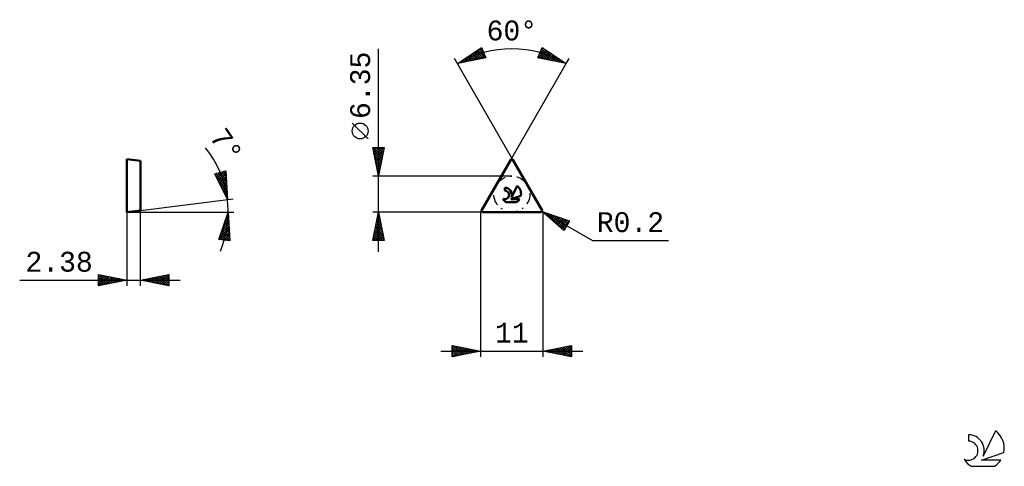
# Model space of a CAD drawing. Header units: millimetres. Extents: x -81 to 92, y -45 to 34.
import ezdxf
from ezdxf.enums import TextEntityAlignment as Align

# ---------------------------------------------------------------- set-up
doc = ezdxf.new("R2010")
doc.units = ezdxf.units.MM
doc.header["$LTSCALE"] = 4.65
doc.linetypes.add('LONGDASH_DASH', pattern=[0.85, 0.4, -0.2, 0.05, -0.2])
for name, color, linetype in [('1', 4, 'CONTINUOUS'), ('CUT', 1, 'CONTINUOUS'), ('SK2', 7, 'CONTINUOUS'), ('SK4', 2, 'LONGDASH_DASH'), ('SK6', 5, 'CONTINUOUS'), ('SKVIEW1', 4, 'CONTINUOUS'), ('SKVIEW2', 7, 'CONTINUOUS')]:
    doc.layers.add(name, color=color, linetype=linetype)
doc.styles.get("Standard").update_dxf_attribs({"font": 'Monospac821 BT'})

msp = doc.modelspace()

# ---------------------------------------------------------------- linework, layer by layer
at = {"layer": '1', "color": 4, "linetype": 'CONTINUOUS', "lineweight": 50}
for p, q in [((0.17, 0.3), (5.33, 9.22)), ((10.83, 0.3), (5.67, 9.22)), ((4.25, 3.77), (4.25, 4.27)), ((5.43, 2.57), (6.42, 4.59)), ((4.46, 1.76), (6.34, 1.76)), ((5.31, 2.25), (7.09, 2.87)), ((5.31, 2.25), (6.83, 2.25)), ((0.35, 0), (10.65, 0))]:
    msp.add_line(p, q, dxfattribs=at)
for centre, radius, start, end in [((5.5, 9.12), 0.2, 30, 150), ((4.25, 3.01), 0.761, 243.4215, 90.3602), ((4.26, 3.02), 1.25, 338.9379, 90.4446), ((5.4, 3.21), 1.72, 348.7239, 53.4691), ((5.4, 3.21), 1.72, 210.5484, 236.978), ((5.4, 3.21), 1.72, 303.022, 326.3732), ((0.35, 0.2), 0.2, 150, 270), ((10.65, 0.2), 0.2, 270, 30)]:
    msp.add_arc(centre, radius, start, end, dxfattribs=at)
at = {"layer": 'CUT', "color": 1, "linetype": 'CONTINUOUS', "lineweight": 25}
for p, q in [((5.33, 9.22), (0.17, 0.3)), ((10.83, 0.3), (5.67, 9.22)), ((0.35, 0), (10.65, 0))]:
    msp.add_line(p, q, dxfattribs=at)
for centre, start, end in [((5.5, 9.12), 30, 150), ((0.35, 0.2), 150, 270), ((10.65, 0.2), 270, 30)]:
    msp.add_arc(centre, 0.2, start, end, dxfattribs=at)
at = {"layer": 'SK2', "color": 7, "linetype": 'CONTINUOUS', "lineweight": 25}
for p, q in [((-18, -7), (-18, 28.75)), ((-4.1, 26.15), (0.14, 28.99)), ((-2.88, 26.39), (-1.13, 28.14)), ((-2.35, 26.5), (0.14, 28.99)), ((-1.82, 26.6), (0.26, 28.69)), ((-1.55, 27.86), (-0.55, 26.86)), ((-1.3, 28.03), (-0.2, 26.93)), ((-1.29, 26.71), (0.39, 28.39)), ((-1.05, 28.2), (0.16, 27)), ((-0.79, 28.37), (0.51, 27.07)), ((-0.76, 26.81), (0.51, 28.09)), ((-0.54, 28.54), (0.86, 27.14)), ((-0.28, 28.71), (0.63, 27.79)), ((-0.23, 26.92), (0.63, 27.79)), ((-0.03, 28.88), (0.33, 28.52)), ((0.14, 28.99), (0.9, 27.14)), ((10.1, 27.14), (10.86, 28.99)), ((10.16, 27.13), (11.56, 28.53)), ((10.34, 27.74), (11.3, 28.7)), ((10.37, 27.81), (11.27, 26.91)), ((10.5, 28.11), (11.8, 26.81)), ((10.51, 27.06), (11.81, 28.36)), ((10.62, 28.41), (12.33, 26.7)), ((10.64, 28.46), (11.05, 28.87)), ((10.75, 28.71), (12.86, 26.6)), ((10.86, 28.99), (15.1, 26.15)), ((10.87, 26.99), (12.06, 28.19)), ((10.94, 28.94), (13.39, 26.49)), ((11.22, 26.92), (12.32, 28.02)), ((11.58, 26.85), (12.57, 27.85)), ((12.23, 28.08), (13.92, 26.39)), ((5.67, 9.22), (-4.6, 27.02)), ((0.9, 27.14), (-4.1, 26.15)), ((-4.09, 26.16), (-4.09, 26.15)), ((-3.94, 26.18), (-3.7, 26.42)), ((-3.84, 26.33), (-3.74, 26.22)), ((-3.59, 26.5), (-3.38, 26.29)), ((-3.41, 26.29), (-2.42, 27.28)), ((-3.33, 26.67), (-3.03, 26.36)), ((-3.08, 26.84), (-2.68, 26.43)), ((-2.82, 27.01), (-2.32, 26.51)), ((-2.57, 27.18), (-1.97, 26.58)), ((-2.32, 27.35), (-1.61, 26.65)), ((-2.06, 27.52), (-1.26, 26.72)), ((-1.81, 27.69), (-0.91, 26.79)), ((0.3, 27.02), (0.76, 27.49)), ((0.82, 27.13), (0.88, 27.19)), ((5.33, 9.22), (15.1, 26.15)), ((15.1, 26.15), (10.1, 27.14)), ((10.13, 27.21), (10.21, 27.12)), ((10.25, 27.51), (10.74, 27.02)), ((11.93, 26.78), (12.83, 27.68)), ((12.29, 26.71), (13.08, 27.51)), ((12.64, 26.64), (13.33, 27.34)), ((12.99, 26.57), (13.59, 27.17)), ((13.35, 26.5), (13.84, 26.99)), ((13.51, 27.21), (14.45, 26.28)), ((13.7, 26.43), (14.1, 26.82)), ((14.06, 26.36), (14.35, 26.65)), ((14.41, 26.29), (14.6, 26.48)), ((14.76, 26.22), (14.86, 26.31)), ((14.8, 26.35), (14.98, 26.18)), ((15.1, 26.15), (15.6, 27.02)), ((-19.85, 12.88), (-22.65, 15.68)), ((-18, 6.35), (-19, 11.35)), ((-19, 11.35), (-17, 11.35)), ((-18.96, 11.16), (-18.77, 11.35)), ((-18.94, 11.35), (-17.32, 9.74)), ((-18.91, 10.9), (-17.39, 9.38)), ((-18.89, 10.81), (-18.35, 11.35)), ((-18.82, 10.45), (-17.92, 11.35)), ((-18.75, 10.1), (-17.5, 11.35)), ((-18.68, 9.75), (-17.08, 11.35)), ((-18.61, 9.39), (-17.09, 10.91)), ((-18.51, 11.35), (-17.25, 10.09)), ((-18.09, 11.35), (-17.18, 10.44)), ((-17, 11.35), (-18, 6.35)), ((-17.66, 11.35), (-17.11, 10.8)), ((-17.24, 11.35), (-17.04, 11.15)), ((-18.8, 10.37), (-17.46, 9.03)), ((-18.7, 9.84), (-17.53, 8.68)), ((-18.59, 9.31), (-17.61, 8.32)), ((-18.54, 9.04), (-17.19, 10.38)), ((-18.49, 8.78), (-17.68, 7.97)), ((-18.47, 8.69), (-17.3, 9.85)), ((-18.4, 8.33), (-17.41, 9.32)), ((-18.33, 7.98), (-17.51, 8.79)), ((-18.38, 8.25), (-17.75, 7.62)), ((-18.27, 7.72), (-17.82, 7.26)), ((-18.26, 7.63), (-17.62, 8.26)), ((-18.18, 7.27), (-17.72, 7.73)), ((-18.17, 7.19), (-17.89, 6.91)), ((-18.11, 6.92), (-17.83, 7.2)), ((-19, 6.35), (5.5, 6.35)), ((-18.06, 6.66), (-17.96, 6.56)), ((-18.04, 6.56), (-17.94, 6.67)), ((5.5, 0), (-19, 0)), ((-19, -5), (-18, 0)), ((-18, 0), (-17, -5)), ((0, 0), (0, -25.5)), ((10.83, 0.1), (10.65, 0.2)), ((10.83, 0.1), (19.7, -5.03)), ((10.83, 0.1), (15.66, -1.53)), ((14.66, -3.27), (10.83, 0.1)), ((10.87, 0.06), (10.88, 0.08)), ((10.98, 0.05), (11.7, -0.67)), ((-18.47, -2.35), (-17.69, -1.56)), ((-18.36, -1.82), (-17.76, -1.21)), ((-18.28, -1.4), (-17.58, -2.1)), ((-18.26, -1.29), (-17.83, -0.86)), ((-18.21, -1.05), (-17.69, -1.57)), ((-18.15, -0.76), (-17.9, -0.5)), ((-18.14, -0.69), (-17.79, -1.04)), ((-18.07, -0.34), (-17.9, -0.51)), ((-18.05, -0.23), (-17.97, -0.15)), ((11, -25.5), (11, -0.05)), ((11.09, -0.14), (11.2, -0.03)), ((11.32, -0.33), (11.52, -0.13)), ((11.54, -0.53), (11.84, -0.24)), ((11.63, -0.17), (14.68, -3.22)), ((11.77, -0.73), (12.15, -0.35)), ((12, -0.93), (12.47, -0.46)), ((12.22, -1.13), (12.79, -0.56)), ((12.27, -0.39), (14.83, -2.96)), ((12.45, -1.33), (13.1, -0.67)), ((12.67, -1.52), (13.42, -0.78)), ((12.9, -1.72), (13.74, -0.89)), ((12.91, -0.6), (14.99, -2.69)), ((13.13, -1.92), (14.05, -0.99)), ((13.35, -2.12), (14.37, -1.1)), ((13.55, -0.82), (15.15, -2.42)), ((13.58, -2.32), (14.69, -1.21)), ((13.8, -2.52), (15.01, -1.31)), ((14.03, -2.72), (15.32, -1.42)), ((14.19, -1.04), (15.3, -2.15)), ((14.25, -2.91), (15.64, -1.53)), ((15.66, -1.53), (14.66, -3.27)), ((14.83, -1.26), (15.46, -1.88)), ((15.47, -1.47), (15.61, -1.61)), ((-19, -5), (-17.33, -3.33)), ((-18.89, -4.47), (-17.4, -2.98)), ((-18.79, -3.94), (-17.47, -2.63)), ((-18.68, -3.41), (-17.55, -2.27)), ((-18.63, -3.17), (-17.05, -4.75)), ((-18.58, -2.88), (-17.62, -1.92)), ((-18.56, -2.81), (-17.16, -4.22)), ((-18.49, -2.46), (-17.26, -3.69)), ((-18.42, -2.11), (-17.37, -3.16)), ((-18.35, -1.75), (-17.47, -2.63)), ((14.48, -3.11), (15.11, -2.49)), ((-17, -5), (-19, -5)), ((-18.99, -4.93), (-18.92, -5)), ((-18.92, -4.58), (-18.5, -5)), ((-18.85, -4.23), (-18.07, -5)), ((-18.77, -3.87), (-17.65, -5)), ((-18.7, -3.52), (-17.22, -5)), ((-18.58, -5), (-17.26, -3.69)), ((-18.15, -5), (-17.19, -4.04)), ((-17.73, -5), (-17.12, -4.39)), ((-17.3, -5), (-17.05, -4.75)), ((19.7, -5.03), (33.13, -5.03)), ((-5, -25.5), (-5, -23.5)), ((-5, -23.5), (0, -24.5)), ((-5, -23.86), (-4.7, -23.56)), ((-5, -24.28), (-4.35, -23.63)), ((-5, -24.71), (-3.99, -23.7)), ((-5, -25.13), (-3.64, -23.77)), ((-5, -23.86), (-3.63, -25.23)), ((-5, -24.28), (-3.99, -25.3)), ((-4.93, -25.49), (-3.29, -23.84)), ((-4.92, -23.52), (-3.28, -25.16)), ((-4.4, -25.38), (-2.93, -23.91)), ((-4.39, -23.62), (-2.93, -25.09)), ((-3.87, -25.27), (-2.58, -23.98)), ((-3.86, -23.73), (-2.57, -25.01)), ((-3.34, -25.17), (-2.22, -24.06)), ((-3.33, -23.83), (-2.22, -24.94)), ((-2.81, -25.06), (-1.87, -24.13)), ((-2.8, -23.94), (-1.87, -24.87)), ((-2.28, -24.96), (-1.52, -24.2)), ((-2.27, -24.05), (-1.51, -24.8)), ((-1.75, -24.85), (-1.16, -24.27)), ((-1.74, -24.15), (-1.16, -24.73)), ((-1.21, -24.26), (-0.81, -24.66)), ((11, -24.5), (16, -23.5)), ((11.78, -24.66), (12.17, -24.27)), ((12.13, -24.73), (12.7, -24.16)), ((12.14, -24.27), (12.71, -24.84)), ((12.49, -24.8), (13.23, -24.05)), ((12.49, -24.2), (13.24, -24.95)), ((12.84, -24.87), (13.76, -23.95)), ((12.85, -24.13), (13.77, -25.05)), ((13.19, -24.94), (14.29, -23.84)), ((13.2, -24.06), (14.3, -25.16)), ((13.55, -25.01), (14.82, -23.74)), ((13.55, -23.99), (14.83, -25.27)), ((13.9, -25.08), (15.35, -23.63)), ((13.91, -23.92), (15.36, -25.37)), ((14.25, -25.15), (15.88, -23.52)), ((14.26, -23.85), (15.89, -25.48)), ((14.61, -23.78), (16, -25.16)), ((14.61, -25.22), (16, -23.83)), ((14.96, -25.29), (16, -24.25)), ((14.97, -23.71), (16, -24.74)), ((15.32, -23.64), (16, -24.32)), ((15.67, -23.57), (16, -23.89)), ((16, -23.5), (16, -25.5)), ((-7, -24.5), (18, -24.5)), ((0, -24.5), (-5, -25.5)), ((-5, -24.71), (-4.34, -25.37)), ((-5, -25.13), (-4.69, -25.44)), ((-1.22, -24.74), (-0.81, -24.34)), ((-0.69, -24.64), (-0.46, -24.41)), ((-0.68, -24.36), (-0.45, -24.59)), ((-0.16, -24.53), (-0.1, -24.48)), ((-0.15, -24.47), (-0.1, -24.52)), ((16, -25.5), (11, -24.5)), ((11.07, -24.51), (11.11, -24.48)), ((11.08, -24.48), (11.12, -24.52)), ((11.43, -24.59), (11.64, -24.37)), ((11.43, -24.41), (11.65, -24.63)), ((11.78, -24.34), (12.18, -24.74)), ((15.32, -25.36), (16, -24.68)), ((15.67, -25.43), (16, -25.1))]:
    msp.add_line(p, q, dxfattribs=at)
msp.add_circle((-21.25, 14.28), 1.4, dxfattribs=at)
msp.add_arc((5.5, 9.53), 19.2, 60, 120, dxfattribs=at)
at = {"layer": 'SK4', "color": 2, "linetype": 'LONGDASH_DASH', "lineweight": 25}
msp.add_circle((5.5, 3.17), 3.17, dxfattribs=at)
at = {"layer": 'SK6', "color": 5, "linetype": 'CONTINUOUS', "lineweight": 25}
for p, q in [((86, -39.25), (86, -40.35)), ((90.8, -38.54), (88.6, -43)), ((88.34, -43.7), (92.26, -42.34)), ((86.47, -44.78), (90.61, -44.78)), ((91.7, -43.7), (88.34, -43.7))]:
    msp.add_line(p, q, dxfattribs=at)
for centre, radius, start, end in [((86.03, -42.01), 2.76, 338.9379, 90.4446), ((88.54, -41.6), 3.8, 348.7239, 53.4691), ((86.02, -42.03), 1.68, 243.4215, 90.3602), ((88.54, -41.6), 3.8, 210.5484, 236.978), ((88.54, -41.6), 3.8, 303.022, 326.3732)]:
    msp.add_arc(centre, radius, start, end, dxfattribs=at)
at = {"layer": 'SKVIEW1', "color": 4, "linetype": 'CONTINUOUS', "lineweight": 50}
for p, q in [((-62.38, 0), (-62.38, 9.33)), ((-62.38, 9.33), (-60, 9.03)), ((-60, 9.03), (-60, 0.29)), ((-60, 0.29), (-62.38, 0))]:
    msp.add_line(p, q, dxfattribs=at)
at = {"layer": 'SKVIEW2', "color": 7, "linetype": 'CONTINUOUS', "lineweight": 25}
for p, q in [((-46.9, 6.75), (-44.96, 7.27)), ((-46.63, 6.21), (-45.8, 7.04)), ((-46.49, 5.93), (-45.22, 7.2)), ((-46.35, 5.64), (-44.95, 7.04)), ((-46.03, 6.98), (-44.87, 5.82)), ((-45.69, 7.07), (-44.9, 6.28)), ((-45.36, 7.16), (-44.93, 6.73)), ((-45.02, 7.25), (-44.96, 7.19)), ((-44.96, 7.27), (-44.63, 2.18)), ((-44.63, 2.18), (-46.9, 6.75)), ((-46.77, 6.5), (-46.38, 6.89)), ((-46.73, 6.41), (-44.78, 4.46)), ((-46.7, 6.8), (-44.81, 4.92)), ((-46.36, 6.89), (-44.84, 5.37)), ((-46.31, 5.57), (-44.75, 4.01)), ((-46.21, 5.36), (-44.92, 6.65)), ((-46.07, 5.08), (-44.9, 6.25)), ((-45.93, 4.79), (-44.87, 5.85)), ((-45.79, 4.51), (-44.85, 5.45)), ((-45.9, 4.73), (-44.72, 3.56)), ((-45.65, 4.23), (-44.82, 5.05)), ((-45.51, 3.94), (-44.79, 4.65)), ((-45.48, 3.89), (-44.69, 3.1)), ((-45.37, 3.66), (-44.77, 4.26)), ((-45.23, 3.37), (-44.74, 3.86)), ((-60, 0.29), (-43.64, 2.3)), ((-45.08, 3.09), (-44.72, 3.46)), ((-45.06, 3.05), (-44.66, 2.65)), ((-44.94, 2.81), (-44.69, 3.06)), ((-44.8, 2.52), (-44.66, 2.66)), ((-44.66, 2.24), (-44.64, 2.26)), ((-44.65, 2.21), (-44.63, 2.19)), ((-62.38, 0), (-43.5, 0)), ((-62.38, 0), (-62.38, -13)), ((-60, -13), (-60, 0.29)), ((-46.19, -4.81), (-44.5, 0)), ((-44.5, 0), (-44.21, -5.09)), ((-45.39, -2.54), (-44.41, -1.56)), ((-45.16, -1.88), (-44.43, -1.15)), ((-45.07, -1.62), (-44.37, -2.32)), ((-44.96, -1.3), (-44.39, -1.87)), ((-44.93, -1.23), (-44.46, -0.75)), ((-44.85, -0.99), (-44.42, -1.42)), ((-44.74, -0.67), (-44.44, -0.97)), ((-44.7, -0.57), (-44.48, -0.35)), ((-44.63, -0.36), (-44.47, -0.52)), ((-44.52, -0.05), (-44.5, -0.07)), ((-46.08, -4.5), (-44.34, -2.76)), ((-46, -4.84), (-44.32, -3.16)), ((-45.85, -3.84), (-44.37, -2.36)), ((-45.62, -3.19), (-44.39, -1.96)), ((-45.62, -3.19), (-44.24, -4.57)), ((-45.51, -2.87), (-44.26, -4.12)), ((-45.4, -2.56), (-44.29, -3.67)), ((-45.29, -2.24), (-44.32, -3.22)), ((-45.18, -1.93), (-44.34, -2.77)), ((-44.21, -5.09), (-46.19, -4.81)), ((-46.17, -4.76), (-46.1, -4.82)), ((-46.06, -4.44), (-45.61, -4.89)), ((-45.95, -4.13), (-45.11, -4.96)), ((-45.84, -3.81), (-44.62, -5.03)), ((-45.73, -3.5), (-44.21, -5.02)), ((-45.62, -4.89), (-44.3, -3.56)), ((-45.25, -4.94), (-44.27, -3.96)), ((-44.88, -5), (-44.25, -4.37)), ((-44.51, -5.05), (-44.23, -4.77)), ((-81.28, -12), (-53, -12)), ((-67.38, -13), (-67.38, -11)), ((-67.38, -11), (-62.38, -12)), ((-67.38, -11.16), (-67.24, -11.03)), ((-67.38, -11.59), (-66.89, -11.1)), ((-67.38, -11.16), (-65.85, -12.69)), ((-67.38, -12.01), (-66.54, -11.17)), ((-67.38, -12.44), (-66.18, -11.24)), ((-67.38, -12.86), (-65.83, -11.31)), ((-67.38, -11.59), (-66.2, -12.76)), ((-62.38, -12), (-67.38, -13)), ((-67.38, -12.01), (-66.56, -12.84)), ((-67.06, -11.07), (-65.5, -12.62)), ((-67.02, -12.93), (-65.48, -11.38)), ((-66.53, -11.17), (-65.14, -12.55)), ((-66.49, -12.82), (-65.12, -11.45)), ((-66, -11.28), (-64.79, -12.48)), ((-65.96, -12.72), (-64.77, -11.52)), ((-65.46, -11.38), (-64.44, -12.41)), ((-65.43, -12.61), (-64.42, -11.59)), ((-64.93, -11.49), (-64.08, -12.34)), ((-64.9, -12.5), (-64.06, -11.66)), ((-64.4, -11.6), (-63.73, -12.27)), ((-64.37, -12.4), (-63.71, -11.73)), ((-63.87, -11.7), (-63.38, -12.2)), ((-63.84, -12.29), (-63.36, -11.81)), ((-63.34, -11.81), (-63.02, -12.13)), ((-63.31, -12.19), (-63, -11.88)), ((-62.81, -11.91), (-62.67, -12.06)), ((-62.78, -12.08), (-62.65, -11.95)), ((-60, -12), (-55, -11)), ((-55, -13), (-60, -12)), ((-59.87, -11.97), (-59.81, -12.04)), ((-59.85, -12.03), (-59.78, -11.95)), ((-59.52, -11.9), (-59.28, -12.14)), ((-59.5, -12.1), (-59.25, -11.85)), ((-59.16, -11.83), (-58.75, -12.25)), ((-59.14, -12.17), (-58.72, -11.74)), ((-58.81, -11.76), (-58.22, -12.36)), ((-58.79, -12.24), (-58.18, -11.64)), ((-58.46, -11.69), (-57.69, -12.46)), ((-58.44, -12.31), (-57.65, -11.53)), ((-58.1, -11.62), (-57.16, -12.57)), ((-58.08, -12.38), (-57.12, -11.42)), ((-57.75, -11.55), (-56.63, -12.68)), ((-57.73, -12.45), (-56.59, -11.32)), ((-57.4, -11.48), (-56.1, -12.78)), ((-57.38, -12.53), (-56.06, -11.21)), ((-57.04, -11.41), (-55.56, -12.89)), ((-57.02, -12.6), (-55.53, -11.11)), ((-56.69, -11.34), (-55.03, -12.99)), ((-56.67, -12.67), (-55, -11)), ((-56.34, -11.27), (-55, -12.6)), ((-56.32, -12.74), (-55, -11.42)), ((-55.98, -11.2), (-55, -12.18)), ((-55.96, -12.81), (-55, -11.85)), ((-55.63, -11.13), (-55, -11.75)), ((-55.28, -11.05), (-55, -11.33)), ((-55, -11), (-55, -13)), ((-67.38, -12.44), (-66.91, -12.91)), ((-67.38, -12.86), (-67.27, -12.98)), ((-55.61, -12.88), (-55, -12.27)), ((-55.25, -12.95), (-55, -12.7))]:
    msp.add_line(p, q, dxfattribs=at)
msp.add_arc((-62.38, 0), 17.88, 337.4243, 39.1195, dxfattribs=at)

# ---------------------------------------------------------------- texts
at = {"layer": 'SK2', "color": 7, "linetype": 'CONTINUOUS', "lineweight": 25}
for s, p in [('60°', (5.5, 30.23)), ('R0.2', (26.41, -3.53)), ('11', (5.5, -23))]:
    msp.add_text(s, height=3.5, dxfattribs=at).set_placement(p, align=Align.CENTER)
msp.add_text('6.35', height=3.5, rotation=90, dxfattribs=at).set_placement((-19.5, 22.32), align=Align.CENTER)
at = {"layer": 'SKVIEW2', "color": 7, "linetype": 'CONTINUOUS', "lineweight": 25}
msp.add_text('7°', height=3.5, rotation=303.8174, dxfattribs=at).set_placement((-46.28, 10.79), align=Align.CENTER)
msp.add_text('2.38', height=3.5, dxfattribs=at).set_placement((-74.33, -10.5), align=Align.CENTER)

doc.saveas('drawing.dxf')
